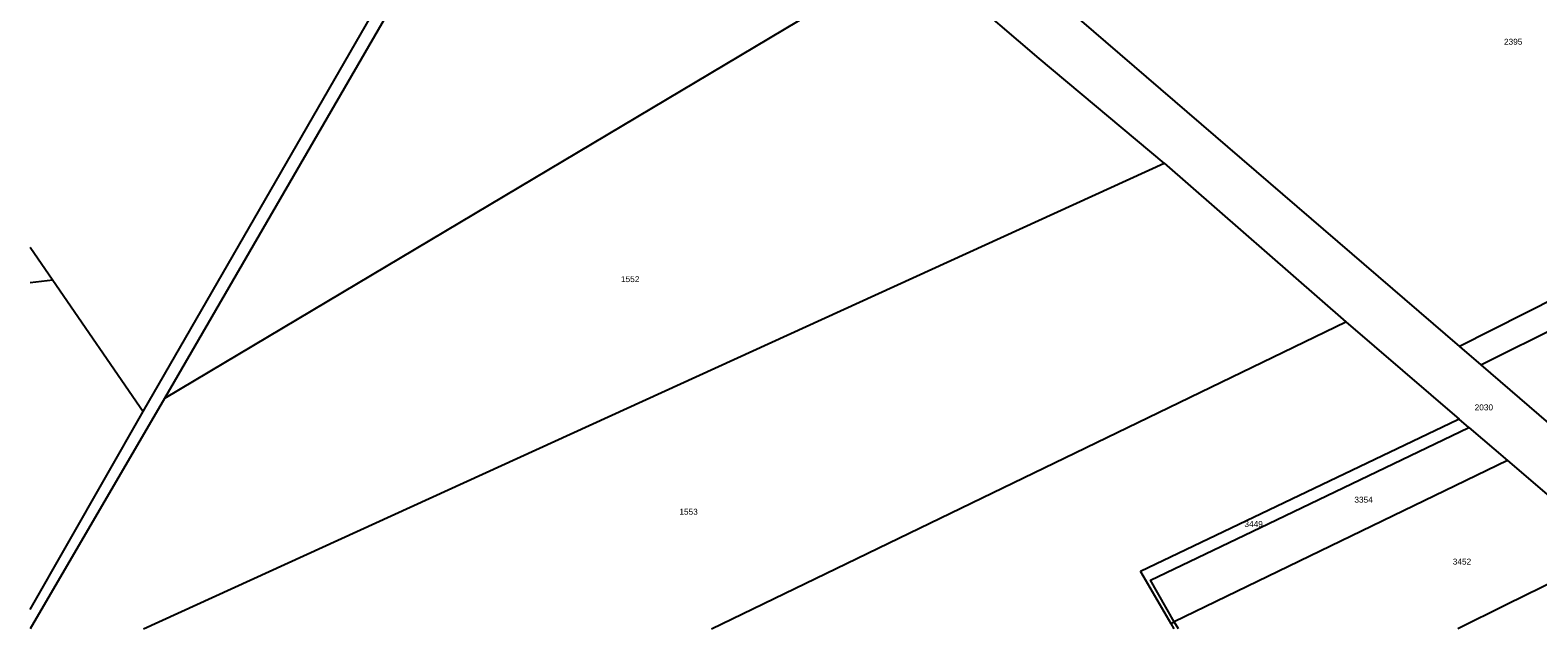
# Model space of a CAD drawing. Header units: metres. Extents: x 174165 to 174891, y 461922 to 462936.
# Tile 1 of 23: x 174167 to 174422, y 461927 to 462029. Entities that reach past the tile are written whole.
import ezdxf

# ---------------------------------------------------------------- set-up
doc = ezdxf.new("R2010")
doc.units = ezdxf.units.M
doc.layers.add('B-XX-KG-GRENS_PERCEEL-G', color=213, linetype='Continuous')
doc.layers.add('B-XX-KG-GRENS_PERCEEL-T20', color=213, linetype='Continuous')
doc.styles.add('NLCS-ISO-M500-T20', font='NLCS-ISO.ttf', dxfattribs={"height": 1})

msp = doc.modelspace()

# ---------------------------------------------------------------- linework, layer by layer
at = {"layer": 'B-XX-KG-GRENS_PERCEEL-G', "lineweight": -3, "flags": 128}
for points in [[(174186.58, 461964.17), (174249.38, 462073.03), (174223.62, 462097.76)], [(174287.83, 462091.74), (174251.54, 462072.2), (174190.2, 461966.39)], [(174317.38, 462042.1), (174190.2, 461966.39)], [(174359.19, 462006.09), (174338.03, 462023.79), (174324.47, 462035.44), (174318.09, 462041.33), (174317.38, 462042.1)], [(174344.83, 462030.42), (174409.09, 461975.15)], [(174479.51, 462010.6), (174431.31, 461986.34), (174409.09, 461975.15)], [(174412.7, 461972.05), (174468.85, 462000), (174482.4, 462006.73)], [(174186.62, 461927.47), (174359.19, 462006.09)], [(174359.19, 462006.09), (174389.92, 461979.29)], [(174167.47, 461991.94), (174171.32, 461986.34)], [(174171.32, 461986.34), (174167.47, 461985.9)], [(174171.32, 461986.34), (174186.58, 461964.17)], [(174282.68, 461927.47), (174389.92, 461979.29)], [(174389.92, 461979.29), (174409.06, 461962.89)], [(174409.09, 461975.15), (174412.7, 461972.05)], [(174412.7, 461972.05), (174436.82, 461951.3)], [(174190.2, 461966.39), (174167.47, 461927.47)], [(174167.47, 461930.75), (174186.58, 461964.17)], [(174409.06, 461962.89), (174408.82, 461962.77), (174355.21, 461937.17), (174360.29, 461928.35)], [(174410.71, 461961.47), (174409.06, 461962.89)], [(174360.9, 461928.65), (174356.89, 461935.66), (174376.76, 461945.18), (174410.71, 461961.47)], [(174410.71, 461961.47), (174417.23, 461955.88)], [(174417.23, 461955.88), (174360.9, 461928.65)], [(174417.23, 461955.88), (174435.25, 461940.45)], [(174435.25, 461940.45), (174417.03, 461931.49), (174408.83, 461927.47)], [(174360.29, 461928.35), (174360.9, 461928.65)], [(174360.29, 461928.35), (174360.8, 461927.47)], [(174361.58, 461927.47), (174360.9, 461928.65)]]:
    msp.add_lwpolyline(points, dxfattribs=at)

# ---------------------------------------------------------------- texts
at = {"layer": 'B-XX-KG-GRENS_PERCEEL-T20', "lineweight": -3, "char_height": 1, "width": 6, "attachment_point": 5, "style": 'NLCS-ISO-M500-T20'}
for s, insert in [('{\\fArial|b0|i0;2395}', (174418.19, 462026.62)), ('{\\fArial|b0|i0;1552}', (174268.91, 461986.52)), ('{\\fArial|b0|i0;2030}', (174413.23, 461964.86)), ('{\\fArial|b0|i0;1553}', (174278.78, 461947.23)), ('{\\fArial|b0|i0;3354}', (174392.9, 461949.27)), ('{\\fArial|b0|i0;3449}', (174374.31, 461945.16)), ('{\\fArial|b0|i0;3452}', (174409.53, 461938.81))]:
    msp.add_mtext(s, dxfattribs=dict(at, insert=insert))

doc.saveas('drawing.dxf')
